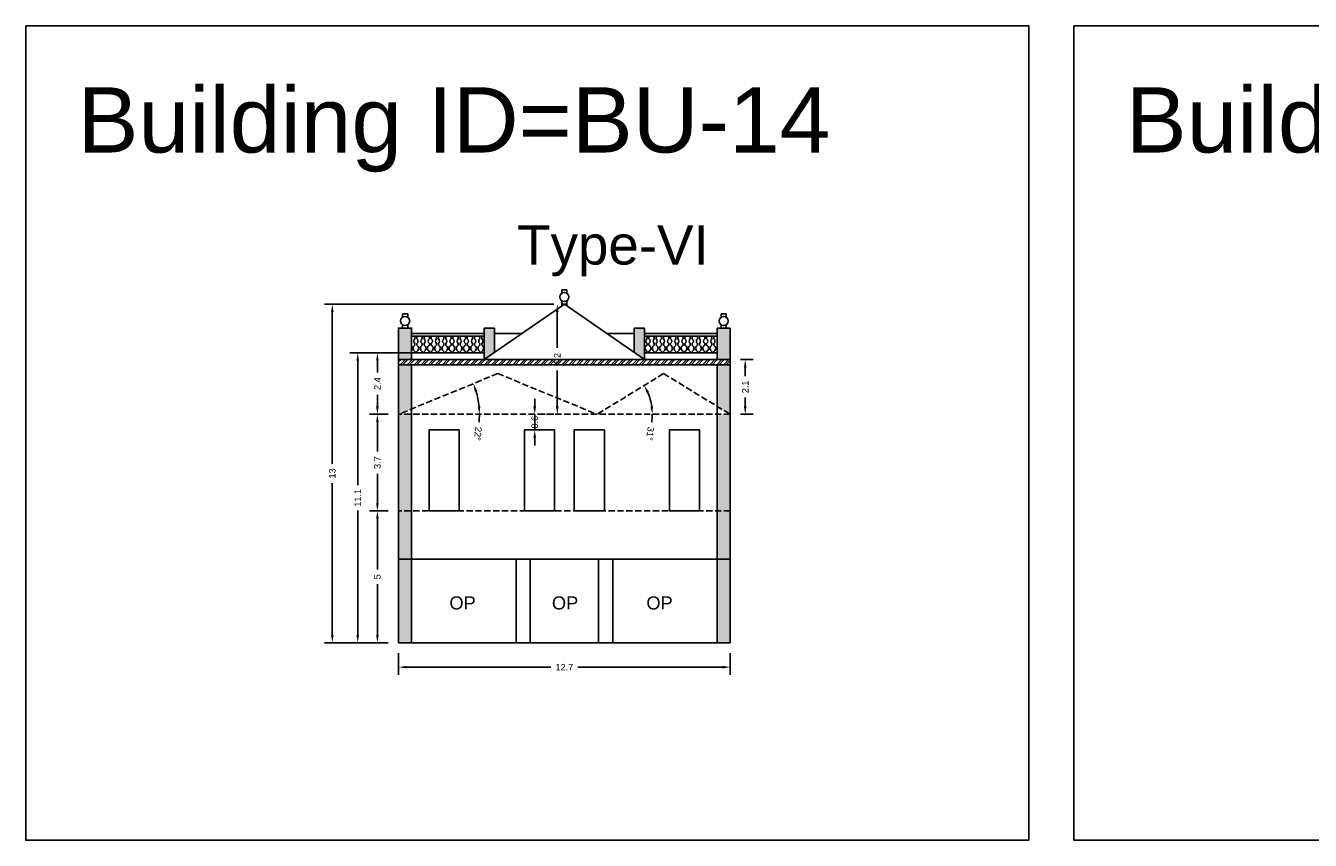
# Model space of a CAD drawing. Header units: metres. Extents: x 3416649 to 3417093, y -6712874 to -6712690.
# Tile 22 of 45: x 3416778 to 3416827, y -6712756 to -6712725. Entities that reach past the tile are written whole.
import ezdxf

# ---------------------------------------------------------------- set-up
doc = ezdxf.new("R2010")
doc.units = ezdxf.units.M
doc.linetypes.add('ACAD_ISO02W100', pattern=[15, 12, -3])
doc.layers.add('Dotted', color=7, linetype='ACAD_ISO02W100', plot=False)
doc.styles.get("Standard").update_dxf_attribs({"font": 'arial.ttf'})
doc.dimstyles.new('ISO-25', dxfattribs={"dimtxt": 0.25, "dimasz": 0.3, "dimexe": 0.3, "dimexo": 0.4, "dimgap": 0.2, "dimtad": 0, "dimdec": 1, "dimdsep": 46, "dimtxsty": 'Standard', "dimcen": 2.5, "dimadec": 0, "dimazin": 0, "dimtfac": 1, "dimtdec": 1, "dimtmove": 0, "dimatfit": 3, "dimfxl": 1, "dimarcsym": 0})

# ---------------------------------------------------------------- blocks, each defined once
blk = doc.blocks.new('*D117')
at = {"color": 0, "lineweight": -2, "transparency": 16777216}
for p, q in [((3416791.748, -6712743.736), (3416791.037, -6712743.736)), ((3416791.337, -6712744.036), (3416791.337, -6712745.978)), ((3416791.337, -6712748.486), (3416791.337, -6712746.544)), ((3416791.748, -6712748.786), (3416791.037, -6712748.786))]:
    blk.add_line(p, q, dxfattribs=at)
at = {"color": 0, "transparency": 16777216}
for points in [[(3416791.287, -6712744.036), (3416791.387, -6712744.036), (3416791.337, -6712743.736)], [(3416791.287, -6712748.486), (3416791.387, -6712748.486), (3416791.337, -6712748.786)]]:
    blk.add_solid(points, dxfattribs=at)
at = {"layer": 'Defpoints', "color": 0, "transparency": 16777216}
for p in [(3416791.337, -6712743.736), (3416792.148, -6712743.736), (3416792.148, -6712748.786)]:
    blk.add_point(p, dxfattribs=at)
at = {"color": 0, "transparency": 16777216, "insert": (3416791.337, -6712746.261), "char_height": 0.25, "attachment_point": 5, "rotation": 90}
blk.add_mtext('5', dxfattribs=at)
blk = doc.blocks.new('*D118')
at = {"color": 0, "lineweight": -2, "transparency": 16777216}
for p, q in [((3416791.748, -6712740.036), (3416791.037, -6712740.036)), ((3416791.337, -6712740.336), (3416791.337, -6712741.458)), ((3416791.337, -6712743.436), (3416791.337, -6712742.313)), ((3416791.748, -6712743.736), (3416791.037, -6712743.736))]:
    blk.add_line(p, q, dxfattribs=at)
at = {"color": 0, "transparency": 16777216}
for points in [[(3416791.287, -6712740.336), (3416791.387, -6712740.336), (3416791.337, -6712740.036)], [(3416791.287, -6712743.436), (3416791.387, -6712743.436), (3416791.337, -6712743.736)]]:
    blk.add_solid(points, dxfattribs=at)
at = {"layer": 'Defpoints', "color": 0, "transparency": 16777216}
for p in [(3416791.337, -6712740.036), (3416792.148, -6712740.036), (3416792.148, -6712743.736)]:
    blk.add_point(p, dxfattribs=at)
at = {"color": 0, "transparency": 16777216, "insert": (3416791.337, -6712741.886), "char_height": 0.25, "attachment_point": 5, "rotation": 90}
blk.add_mtext('3.7', dxfattribs=at)
blk = doc.blocks.new('*D119')
at = {"color": 0, "lineweight": -2, "transparency": 16777216}
for start, end in [(5.5535, 16.782), (354.4465, 0)]:
    blk.add_arc((3416792.148, -6712740.036), 3.096, start, end, dxfattribs=at)
at = {"color": 0, "transparency": 16777216}
for points in [[(3416795.065, -6712739.158), (3416795.16, -6712739.125), (3416795.012, -6712738.859)], [(3416795.28, -6712739.734), (3416795.18, -6712739.738), (3416795.244, -6712740.036)]]:
    blk.add_solid(points, dxfattribs=at)
at = {"layer": 'Defpoints', "color": 0, "transparency": 16777216}
for p in [(3416795.948, -6712738.474), (3416795.14, -6712739.24), (3416792.148, -6712740.036), (3416792.148, -6712740.036), (3416804.848, -6712740.036)]:
    blk.add_point(p, dxfattribs=at)
at = {"color": 0, "transparency": 16777216, "insert": (3416795.187, -6712740.781), "char_height": 0.25, "attachment_point": 5, "rotation": 264.4465}
blk.add_mtext('22°', dxfattribs=at)
blk = doc.blocks.new('*D120')
at = {"color": 0, "lineweight": -2, "transparency": 16777216}
for start, end in [(8.1277, 23.3494), (351.8723, 0)]:
    blk.add_arc((3416799.748, -6712740.036), 2.117, start, end, dxfattribs=at)
at = {"color": 0, "transparency": 16777216}
for points in [[(3416801.647, -6712739.22), (3416801.736, -6712739.174), (3416801.553, -6712738.93)], [(3416801.893, -6712739.733), (3416801.794, -6712739.74), (3416801.865, -6712740.036)]]:
    blk.add_solid(points, dxfattribs=at)
at = {"layer": 'Defpoints', "color": 0, "transparency": 16777216}
for p in [(3416802.298, -6712738.474), (3416801.724, -6712739.278), (3416792.148, -6712740.036), (3416799.748, -6712740.036), (3416804.848, -6712740.036)]:
    blk.add_point(p, dxfattribs=at)
at = {"color": 0, "transparency": 16777216, "insert": (3416801.781, -6712740.776), "char_height": 0.25, "attachment_point": 5, "rotation": 261.8723}
blk.add_mtext('31°', dxfattribs=at)
blk = doc.blocks.new('*D121')
at = {"color": 0, "lineweight": -2, "transparency": 16777216}
for p, q in [((3416792.836, -6712737.686), (3416791.037, -6712737.686)), ((3416791.337, -6712737.986), (3416791.337, -6712738.431)), ((3416791.337, -6712739.736), (3416791.337, -6712739.29)), ((3416791.748, -6712740.036), (3416791.037, -6712740.036))]:
    blk.add_line(p, q, dxfattribs=at)
at = {"color": 0, "transparency": 16777216}
for points in [[(3416791.287, -6712737.986), (3416791.387, -6712737.986), (3416791.337, -6712737.686)], [(3416791.287, -6712739.736), (3416791.387, -6712739.736), (3416791.337, -6712740.036)]]:
    blk.add_solid(points, dxfattribs=at)
at = {"layer": 'Defpoints', "color": 0, "transparency": 16777216}
for p in [(3416791.337, -6712737.686), (3416793.236, -6712737.686), (3416792.148, -6712740.036)]:
    blk.add_point(p, dxfattribs=at)
at = {"color": 0, "transparency": 16777216, "insert": (3416791.337, -6712738.861), "char_height": 0.25, "attachment_point": 5, "rotation": 90}
blk.add_mtext('2.4', dxfattribs=at)
blk = doc.blocks.new('*D122')
at = {"color": 0, "lineweight": -2, "transparency": 16777216}
for p, q in [((3416798.098, -6712735.816), (3416797.925, -6712735.816)), ((3416798.225, -6712736.116), (3416798.225, -6712737.494)), ((3416798.225, -6712739.736), (3416798.225, -6712738.357)), ((3416798.098, -6712740.036), (3416797.925, -6712740.036))]:
    blk.add_line(p, q, dxfattribs=at)
at = {"color": 0, "transparency": 16777216}
for points in [[(3416798.175, -6712736.116), (3416798.275, -6712736.116), (3416798.225, -6712735.816)], [(3416798.175, -6712739.736), (3416798.275, -6712739.736), (3416798.225, -6712740.036)]]:
    blk.add_solid(points, dxfattribs=at)
at = {"layer": 'Defpoints', "color": 0, "transparency": 16777216}
for p in [(3416798.498, -6712735.816), (3416798.225, -6712740.036), (3416798.498, -6712740.036)]:
    blk.add_point(p, dxfattribs=at)
at = {"color": 0, "transparency": 16777216, "insert": (3416798.225, -6712737.926), "char_height": 0.25, "attachment_point": 5, "rotation": 90}
blk.add_mtext('4.2', dxfattribs=at)
blk = doc.blocks.new('*D123')
at = {"color": 0, "lineweight": -2, "transparency": 16777216}
for p, q in [((3416797.362, -6712739.736), (3416797.362, -6712739.436)), ((3416797.362, -6712740.636), (3416797.362, -6712740.036)), ((3416797.762, -6712740.036), (3416797.662, -6712740.036)), ((3416797.762, -6712740.636), (3416797.662, -6712740.636)), ((3416797.362, -6712740.936), (3416797.362, -6712741.236))]:
    blk.add_line(p, q, dxfattribs=at)
at = {"color": 0, "transparency": 16777216}
for points in [[(3416797.312, -6712739.736), (3416797.412, -6712739.736), (3416797.362, -6712740.036)], [(3416797.312, -6712740.936), (3416797.412, -6712740.936), (3416797.362, -6712740.636)]]:
    blk.add_solid(points, dxfattribs=at)
at = {"layer": 'Defpoints', "color": 0, "transparency": 16777216}
for p in [(3416797.362, -6712740.036), (3416797.362, -6712740.036), (3416797.362, -6712740.636)]:
    blk.add_point(p, dxfattribs=at)
at = {"color": 0, "transparency": 16777216, "insert": (3416797.362, -6712740.336), "char_height": 0.25, "attachment_point": 5, "rotation": 90}
blk.add_mtext('0.6', dxfattribs=at)
blk = doc.blocks.new('*D124')
at = {"color": 0, "lineweight": -2, "transparency": 16777216}
for p, q in [((3416805.248, -6712737.936), (3416805.724, -6712737.936)), ((3416805.424, -6712738.236), (3416805.424, -6712738.58)), ((3416805.424, -6712739.736), (3416805.424, -6712739.391)), ((3416805.248, -6712740.036), (3416805.724, -6712740.036))]:
    blk.add_line(p, q, dxfattribs=at)
at = {"color": 0, "transparency": 16777216}
for points in [[(3416805.374, -6712738.236), (3416805.474, -6712738.236), (3416805.424, -6712737.936)], [(3416805.374, -6712739.736), (3416805.474, -6712739.736), (3416805.424, -6712740.036)]]:
    blk.add_solid(points, dxfattribs=at)
at = {"layer": 'Defpoints', "color": 0, "transparency": 16777216}
for p in [(3416804.848, -6712737.936), (3416805.424, -6712737.936), (3416804.848, -6712740.036)]:
    blk.add_point(p, dxfattribs=at)
at = {"color": 0, "transparency": 16777216, "insert": (3416805.424, -6712738.986), "char_height": 0.25, "attachment_point": 5, "rotation": 90}
blk.add_mtext('2.1', dxfattribs=at)
blk = doc.blocks.new('*D125')
at = {"color": 0, "lineweight": -2, "transparency": 16777216}
for p, q in [((3416792.148, -6712749.186), (3416792.148, -6712750.023)), ((3416804.848, -6712749.186), (3416804.848, -6712750.023)), ((3416792.448, -6712749.723), (3416797.985, -6712749.723)), ((3416804.548, -6712749.723), (3416799.011, -6712749.723))]:
    blk.add_line(p, q, dxfattribs=at)
at = {"color": 0, "transparency": 16777216}
for points in [[(3416792.448, -6712749.673), (3416792.448, -6712749.773), (3416792.148, -6712749.723)], [(3416804.548, -6712749.673), (3416804.548, -6712749.773), (3416804.848, -6712749.723)]]:
    blk.add_solid(points, dxfattribs=at)
at = {"layer": 'Defpoints', "color": 0, "transparency": 16777216}
for p in [(3416792.148, -6712748.786), (3416804.848, -6712748.786), (3416804.848, -6712749.723)]:
    blk.add_point(p, dxfattribs=at)
at = {"color": 0, "transparency": 16777216, "insert": (3416798.498, -6712749.723), "char_height": 0.25, "attachment_point": 5}
blk.add_mtext('12.7', dxfattribs=at)
blk = doc.blocks.new('*D126')
at = {"color": 0, "lineweight": -2, "transparency": 16777216}
for p, q in [((3416792.836, -6712737.686), (3416790.284, -6712737.686)), ((3416790.584, -6712737.986), (3416790.584, -6712742.747)), ((3416790.584, -6712748.486), (3416790.584, -6712743.724)), ((3416791.748, -6712748.786), (3416790.284, -6712748.786))]:
    blk.add_line(p, q, dxfattribs=at)
at = {"color": 0, "transparency": 16777216}
for points in [[(3416790.534, -6712737.986), (3416790.634, -6712737.986), (3416790.584, -6712737.686)], [(3416790.534, -6712748.486), (3416790.634, -6712748.486), (3416790.584, -6712748.786)]]:
    blk.add_solid(points, dxfattribs=at)
at = {"layer": 'Defpoints', "color": 0, "transparency": 16777216}
for p in [(3416790.584, -6712737.686), (3416793.236, -6712737.686), (3416792.148, -6712748.786)]:
    blk.add_point(p, dxfattribs=at)
at = {"color": 0, "transparency": 16777216, "insert": (3416790.584, -6712743.236), "char_height": 0.25, "attachment_point": 5, "rotation": 90}
blk.add_mtext('11.1', dxfattribs=at)
blk = doc.blocks.new('*D127')
at = {"color": 0, "lineweight": -2, "transparency": 16777216}
for p, q in [((3416798.098, -6712735.816), (3416789.311, -6712735.816)), ((3416789.611, -6712736.116), (3416789.611, -6712741.933)), ((3416789.611, -6712748.486), (3416789.611, -6712742.668)), ((3416791.748, -6712748.786), (3416789.311, -6712748.786))]:
    blk.add_line(p, q, dxfattribs=at)
at = {"color": 0, "transparency": 16777216}
for points in [[(3416789.561, -6712736.116), (3416789.661, -6712736.116), (3416789.611, -6712735.816)], [(3416789.561, -6712748.486), (3416789.661, -6712748.486), (3416789.611, -6712748.786)]]:
    blk.add_solid(points, dxfattribs=at)
at = {"layer": 'Defpoints', "color": 0, "transparency": 16777216}
for p in [(3416789.611, -6712735.816), (3416798.498, -6712735.816), (3416792.148, -6712748.786)]:
    blk.add_point(p, dxfattribs=at)
at = {"color": 0, "transparency": 16777216, "insert": (3416789.611, -6712742.301), "char_height": 0.25, "attachment_point": 5, "rotation": 90}
blk.add_mtext('13', dxfattribs=at)

msp = doc.modelspace()

# ---------------------------------------------------------------- hatches: boundary and pattern name
h = msp.add_hatch(color=256)
h.dxf.hatch_style = 1
h.paths.add_polyline_path([(3416792.648, -6712738.136), (3416792.148, -6712738.136), (3416792.148, -6712740.036), (3416792.648, -6712739.83)])
h.paths.add_polyline_path([(3416792.648, -6712740.036), (3416792.148, -6712740.036), (3416792.148, -6712743.736), (3416792.648, -6712743.736)])
h.paths.add_polyline_path([(3416792.648, -6712743.736), (3416792.148, -6712743.736), (3416792.148, -6712745.586), (3416792.648, -6712745.586)])
h.paths.add_polyline_path([(3416792.648, -6712745.586), (3416792.148, -6712745.586), (3416792.148, -6712748.786), (3416792.648, -6712748.786)])
h.paths.add_polyline_path([(3416792.648, -6712736.736), (3416792.148, -6712736.736), (3416792.148, -6712737.936), (3416792.648, -6712737.936)])
h.paths.add_polyline_path([(3416795.828, -6712736.736), (3416795.428, -6712736.736), (3416795.428, -6712737.936), (3416795.828, -6712737.659)])
h = msp.add_hatch(color=256)
h.dxf.hatch_style = 1
h.paths.add_polyline_path([(3416804.348, -6712738.136), (3416804.848, -6712738.136), (3416804.848, -6712740.036), (3416804.348, -6712739.83)])
h.paths.add_polyline_path([(3416804.348, -6712740.036), (3416804.848, -6712740.036), (3416804.848, -6712743.736), (3416804.348, -6712743.736)])
h.paths.add_polyline_path([(3416804.348, -6712743.736), (3416804.848, -6712743.736), (3416804.848, -6712745.586), (3416804.348, -6712745.586)])
h.paths.add_polyline_path([(3416804.348, -6712745.586), (3416804.848, -6712745.586), (3416804.848, -6712748.786), (3416804.348, -6712748.786)])
h.paths.add_polyline_path([(3416804.348, -6712736.736), (3416804.848, -6712736.736), (3416804.848, -6712737.936), (3416804.348, -6712737.936)])
h.paths.add_polyline_path([(3416801.168, -6712736.736), (3416801.568, -6712736.736), (3416801.568, -6712737.936), (3416801.168, -6712737.659)])
h = msp.add_hatch()
h.set_pattern_fill('ANSI32', color=256, scale=0.02)
h.set_pattern_definition([(45, (-17.51817, 0), (-0.134703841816, 0.134703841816), []), (45, (-17.42836, 0), (-0.134703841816, 0.134703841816), [])])
h.paths.add_polyline_path([(3416804.848, -6712737.936), (3416792.148, -6712737.936), (3416792.148, -6712738.136), (3416804.848, -6712738.136)])

# ---------------------------------------------------------------- linework, layer by layer
for points in [[(3416777.868, -6712725.146), (3416816.283, -6712725.146), (3416816.283, -6712756.357), (3416777.868, -6712756.357)], [(3416818.009, -6712725.146), (3416853.44, -6712725.146), (3416853.44, -6712756.357), (3416818.009, -6712756.357)], [(3416793.318, -6712743.736), (3416793.318, -6712740.636), (3416794.468, -6712740.636), (3416794.468, -6712743.736)], [(3416796.968, -6712743.736), (3416796.968, -6712740.636), (3416798.118, -6712740.636), (3416798.118, -6712743.736)], [(3416800.028, -6712743.736), (3416800.028, -6712740.636), (3416798.878, -6712740.636), (3416798.878, -6712743.736)], [(3416803.678, -6712743.736), (3416803.678, -6712740.636), (3416802.528, -6712740.636), (3416802.528, -6712743.736)], [(3416796.648, -6712745.586), (3416792.648, -6712745.586), (3416792.648, -6712748.786), (3416796.648, -6712748.786)], [(3416797.188, -6712745.586), (3416799.808, -6712745.586), (3416799.808, -6712748.786), (3416797.188, -6712748.786)]]:
    msp.add_lwpolyline(points, close=True)
for points in [[(3416798.398, -6712735.393), (3416798.398, -6712735.26)], [(3416798.598, -6712735.26), (3416798.398, -6712735.26)], [(3416798.598, -6712735.393), (3416798.598, -6712735.26)], [(3416798.498, -6712735.816), (3416795.428, -6712737.936)], [(3416798.398, -6712735.885), (3416798.398, -6712735.682)], [(3416798.398, -6712735.816), (3416798.598, -6712735.816)], [(3416798.498, -6712735.816), (3416801.568, -6712737.936)], [(3416798.598, -6712735.885), (3416798.598, -6712735.682)], [(3416792.298, -6712736.313), (3416792.298, -6712736.18)], [(3416792.498, -6712736.18), (3416792.298, -6712736.18)], [(3416792.498, -6712736.313), (3416792.498, -6712736.18)], [(3416804.498, -6712736.313), (3416804.498, -6712736.18)], [(3416804.698, -6712736.18), (3416804.498, -6712736.18)], [(3416804.698, -6712736.313), (3416804.698, -6712736.18)], [(3416792.123, -6712736.736), (3416792.673, -6712736.736)], [(3416792.148, -6712736.736), (3416792.148, -6712748.786)], [(3416792.648, -6712736.736), (3416792.148, -6712736.736)], [(3416792.298, -6712736.736), (3416792.298, -6712736.602)], [(3416792.298, -6712736.736), (3416792.498, -6712736.736)], [(3416792.498, -6712736.736), (3416792.498, -6712736.602)], [(3416792.648, -6712736.736), (3416792.648, -6712737.936)], [(3416795.428, -6712736.736), (3416795.428, -6712737.936)], [(3416795.828, -6712736.736), (3416795.428, -6712736.736)], [(3416795.828, -6712736.736), (3416795.828, -6712737.659)], [(3416801.168, -6712736.736), (3416801.168, -6712737.659)], [(3416801.168, -6712736.736), (3416801.568, -6712736.736)], [(3416801.568, -6712736.736), (3416801.568, -6712737.936)], [(3416804.348, -6712736.736), (3416804.348, -6712737.936)], [(3416804.348, -6712736.736), (3416804.848, -6712736.736)], [(3416804.348, -6712736.736), (3416804.848, -6712736.736)], [(3416804.498, -6712736.736), (3416804.498, -6712736.602)], [(3416804.498, -6712736.736), (3416804.698, -6712736.736)], [(3416804.698, -6712736.736), (3416804.698, -6712736.602)], [(3416804.848, -6712736.736), (3416804.848, -6712748.786)], [(3416792.648, -6712736.936), (3416795.428, -6712736.936)], [(3416792.648, -6712737.036), (3416795.428, -6712737.036)], [(3416795.828, -6712736.936), (3416796.876, -6712736.936)], [(3416800.12, -6712736.936), (3416801.168, -6712736.936)], [(3416801.568, -6712736.936), (3416804.348, -6712736.936)], [(3416801.568, -6712737.036), (3416804.348, -6712737.036)], [(3416792.648, -6712737.686), (3416795.428, -6712737.686)], [(3416792.848, -6712737.626), (3416792.848, -6712737.686)], [(3416793.124, -6712737.626), (3416793.124, -6712737.686)], [(3416793.4, -6712737.626), (3416793.4, -6712737.686)], [(3416793.676, -6712737.626), (3416793.676, -6712737.686)], [(3416793.952, -6712737.626), (3416793.952, -6712737.686)], [(3416794.228, -6712737.626), (3416794.228, -6712737.686)], [(3416794.504, -6712737.626), (3416794.504, -6712737.686)], [(3416794.78, -6712737.626), (3416794.78, -6712737.686)], [(3416795.057, -6712737.626), (3416795.057, -6712737.686)], [(3416795.333, -6712737.626), (3416795.333, -6712737.686)], [(3416801.568, -6712737.686), (3416804.348, -6712737.686)], [(3416801.664, -6712737.626), (3416801.664, -6712737.686)], [(3416801.94, -6712737.626), (3416801.94, -6712737.686)], [(3416802.216, -6712737.626), (3416802.216, -6712737.686)], [(3416802.492, -6712737.626), (3416802.492, -6712737.686)], [(3416802.768, -6712737.626), (3416802.768, -6712737.686)], [(3416803.044, -6712737.626), (3416803.044, -6712737.686)], [(3416803.32, -6712737.626), (3416803.32, -6712737.686)], [(3416803.596, -6712737.626), (3416803.596, -6712737.686)], [(3416803.873, -6712737.626), (3416803.873, -6712737.686)], [(3416804.149, -6712737.626), (3416804.149, -6712737.686)], [(3416792.148, -6712737.936), (3416804.848, -6712737.936)], [(3416792.148, -6712738.136), (3416804.848, -6712738.136)], [(3416792.648, -6712738.136), (3416792.648, -6712748.786)], [(3416804.348, -6712738.136), (3416804.348, -6712748.786)], [(3416792.148, -6712745.586), (3416804.848, -6712745.586)], [(3416796.648, -6712745.586), (3416796.648, -6712748.786)], [(3416797.188, -6712745.586), (3416797.188, -6712748.786)], [(3416799.808, -6712745.586), (3416799.808, -6712748.786)], [(3416800.348, -6712745.586), (3416800.348, -6712748.786)], [(3416792.148, -6712748.786), (3416804.848, -6712748.786)]]:
    msp.add_lwpolyline(points)
for points in [[(3416792.775, -6712737.686), (3416792.775, -6712737.626, -0.59952), (3416792.775, -6712737.384), (3416792.775, -6712737.323, -0.504557), (3416792.775, -6712737.148), (3416792.775, -6712737.036)], [(3416792.848, -6712737.036), (3416792.848, -6712737.148, -0.504557), (3416792.848, -6712737.323), (3416792.848, -6712737.384, -0.59952), (3416792.848, -6712737.626)], [(3416793.051, -6712737.686), (3416793.051, -6712737.626, -0.59952), (3416793.051, -6712737.384), (3416793.051, -6712737.323, -0.504557), (3416793.051, -6712737.148), (3416793.051, -6712737.036)], [(3416793.124, -6712737.036), (3416793.124, -6712737.148, -0.504557), (3416793.124, -6712737.323), (3416793.124, -6712737.384, -0.59952), (3416793.124, -6712737.626)], [(3416793.327, -6712737.686), (3416793.327, -6712737.626, -0.59952), (3416793.327, -6712737.384), (3416793.327, -6712737.323, -0.504557), (3416793.327, -6712737.148), (3416793.327, -6712737.036)], [(3416793.4, -6712737.036), (3416793.4, -6712737.148, -0.504557), (3416793.4, -6712737.323), (3416793.4, -6712737.384, -0.59952), (3416793.4, -6712737.626)], [(3416793.603, -6712737.686), (3416793.603, -6712737.626, -0.59952), (3416793.603, -6712737.384), (3416793.603, -6712737.323, -0.504557), (3416793.603, -6712737.148), (3416793.603, -6712737.036)], [(3416793.676, -6712737.036), (3416793.676, -6712737.148, -0.504557), (3416793.676, -6712737.323), (3416793.676, -6712737.384, -0.59952), (3416793.676, -6712737.626)], [(3416793.88, -6712737.686), (3416793.88, -6712737.626, -0.59952), (3416793.88, -6712737.384), (3416793.88, -6712737.323, -0.504557), (3416793.88, -6712737.148), (3416793.88, -6712737.036)], [(3416793.952, -6712737.036), (3416793.952, -6712737.148, -0.504557), (3416793.952, -6712737.323), (3416793.952, -6712737.384, -0.59952), (3416793.952, -6712737.626)], [(3416794.156, -6712737.686), (3416794.156, -6712737.626, -0.59952), (3416794.156, -6712737.384), (3416794.156, -6712737.323, -0.504557), (3416794.156, -6712737.148), (3416794.156, -6712737.036)], [(3416794.228, -6712737.036), (3416794.228, -6712737.148, -0.504557), (3416794.228, -6712737.323), (3416794.228, -6712737.384, -0.59952), (3416794.228, -6712737.626)], [(3416794.432, -6712737.686), (3416794.432, -6712737.626, -0.59952), (3416794.432, -6712737.384), (3416794.432, -6712737.323, -0.504557), (3416794.432, -6712737.148), (3416794.432, -6712737.036)], [(3416794.504, -6712737.036), (3416794.504, -6712737.148, -0.504557), (3416794.504, -6712737.323), (3416794.504, -6712737.384, -0.59952), (3416794.504, -6712737.626)], [(3416794.708, -6712737.686), (3416794.708, -6712737.626, -0.59952), (3416794.708, -6712737.384), (3416794.708, -6712737.323, -0.504557), (3416794.708, -6712737.148), (3416794.708, -6712737.036)], [(3416794.78, -6712737.036), (3416794.78, -6712737.148, -0.504557), (3416794.78, -6712737.323), (3416794.78, -6712737.384, -0.59952), (3416794.78, -6712737.626)], [(3416794.984, -6712737.686), (3416794.984, -6712737.626, -0.59952), (3416794.984, -6712737.384), (3416794.984, -6712737.323, -0.504557), (3416794.984, -6712737.148), (3416794.984, -6712737.036)], [(3416795.057, -6712737.036), (3416795.057, -6712737.148, -0.504557), (3416795.057, -6712737.323), (3416795.057, -6712737.384, -0.59952), (3416795.057, -6712737.626)], [(3416795.26, -6712737.686), (3416795.26, -6712737.626, -0.59952), (3416795.26, -6712737.384), (3416795.26, -6712737.323, -0.504557), (3416795.26, -6712737.148), (3416795.26, -6712737.036)], [(3416795.333, -6712737.036), (3416795.333, -6712737.148, -0.504557), (3416795.333, -6712737.323), (3416795.333, -6712737.384, -0.59952), (3416795.333, -6712737.626)], [(3416801.664, -6712737.036), (3416801.664, -6712737.148, 0.504557), (3416801.664, -6712737.323), (3416801.664, -6712737.384, 0.59952), (3416801.664, -6712737.626)], [(3416801.736, -6712737.686), (3416801.736, -6712737.626, 0.59952), (3416801.736, -6712737.384), (3416801.736, -6712737.323, 0.504557), (3416801.736, -6712737.148), (3416801.736, -6712737.036)], [(3416801.94, -6712737.036), (3416801.94, -6712737.148, 0.504557), (3416801.94, -6712737.323), (3416801.94, -6712737.384, 0.59952), (3416801.94, -6712737.626)], [(3416802.012, -6712737.686), (3416802.012, -6712737.626, 0.59952), (3416802.012, -6712737.384), (3416802.012, -6712737.323, 0.504557), (3416802.012, -6712737.148), (3416802.012, -6712737.036)], [(3416802.216, -6712737.036), (3416802.216, -6712737.148, 0.504557), (3416802.216, -6712737.323), (3416802.216, -6712737.384, 0.59952), (3416802.216, -6712737.626)], [(3416802.288, -6712737.686), (3416802.288, -6712737.626, 0.59952), (3416802.288, -6712737.384), (3416802.288, -6712737.323, 0.504557), (3416802.288, -6712737.148), (3416802.288, -6712737.036)], [(3416802.492, -6712737.036), (3416802.492, -6712737.148, 0.504557), (3416802.492, -6712737.323), (3416802.492, -6712737.384, 0.59952), (3416802.492, -6712737.626)], [(3416802.564, -6712737.686), (3416802.564, -6712737.626, 0.59952), (3416802.564, -6712737.384), (3416802.564, -6712737.323, 0.504557), (3416802.564, -6712737.148), (3416802.564, -6712737.036)], [(3416802.768, -6712737.036), (3416802.768, -6712737.148, 0.504557), (3416802.768, -6712737.323), (3416802.768, -6712737.384, 0.59952), (3416802.768, -6712737.626)], [(3416802.84, -6712737.686), (3416802.84, -6712737.626, 0.59952), (3416802.84, -6712737.384), (3416802.84, -6712737.323, 0.504557), (3416802.84, -6712737.148), (3416802.84, -6712737.036)], [(3416803.044, -6712737.036), (3416803.044, -6712737.148, 0.504557), (3416803.044, -6712737.323), (3416803.044, -6712737.384, 0.59952), (3416803.044, -6712737.626)], [(3416803.117, -6712737.686), (3416803.117, -6712737.626, 0.59952), (3416803.117, -6712737.384), (3416803.117, -6712737.323, 0.504557), (3416803.117, -6712737.148), (3416803.117, -6712737.036)], [(3416803.32, -6712737.036), (3416803.32, -6712737.148, 0.504557), (3416803.32, -6712737.323), (3416803.32, -6712737.384, 0.59952), (3416803.32, -6712737.626)], [(3416803.393, -6712737.686), (3416803.393, -6712737.626, 0.59952), (3416803.393, -6712737.384), (3416803.393, -6712737.323, 0.504557), (3416803.393, -6712737.148), (3416803.393, -6712737.036)], [(3416803.596, -6712737.036), (3416803.596, -6712737.148, 0.504557), (3416803.596, -6712737.323), (3416803.596, -6712737.384, 0.59952), (3416803.596, -6712737.626)], [(3416803.669, -6712737.686), (3416803.669, -6712737.626, 0.59952), (3416803.669, -6712737.384), (3416803.669, -6712737.323, 0.504557), (3416803.669, -6712737.148), (3416803.669, -6712737.036)], [(3416803.873, -6712737.036), (3416803.873, -6712737.148, 0.504557), (3416803.873, -6712737.323), (3416803.873, -6712737.384, 0.59952), (3416803.873, -6712737.626)], [(3416803.945, -6712737.686), (3416803.945, -6712737.626, 0.59952), (3416803.945, -6712737.384), (3416803.945, -6712737.323, 0.504557), (3416803.945, -6712737.148), (3416803.945, -6712737.036)], [(3416804.149, -6712737.036), (3416804.149, -6712737.148, 0.504557), (3416804.149, -6712737.323), (3416804.149, -6712737.384, 0.59952), (3416804.149, -6712737.626)], [(3416804.221, -6712737.686), (3416804.221, -6712737.626, 0.59952), (3416804.221, -6712737.384), (3416804.221, -6712737.323, 0.504557), (3416804.221, -6712737.148), (3416804.221, -6712737.036)]]:
    msp.add_lwpolyline(points, format="xyb")
for centre in [(3416798.498, -6712735.538), (3416792.398, -6712736.458), (3416804.598, -6712736.458)]:
    msp.add_circle(centre, 0.176)
at = {"layer": 'Dotted', "ltscale": 0.02}
for points in [[(3416795.948, -6712738.474), (3416792.148, -6712740.036)], [(3416795.948, -6712738.474), (3416799.748, -6712740.036)], [(3416802.298, -6712738.474), (3416799.748, -6712740.036)], [(3416802.298, -6712738.474), (3416804.848, -6712740.036)], [(3416804.848, -6712740.036), (3416792.148, -6712740.036)], [(3416804.848, -6712743.736), (3416792.148, -6712743.736)]]:
    msp.add_lwpolyline(points, dxfattribs=at)

# ---------------------------------------------------------------- texts
at = {"attachment_point": 1}
for s, width, heights, insert, char_height in [('Building ID=BU-14', 67.86454, [0.517], (3416779.858, -6712727.506), 2.5), ('Building ID=BU-15', 67.86454, [0.517], (3416819.998, -6712727.506), 2.5), ('Type-VI', 9.99112, [0.517], (3416796.69, -6712732.797), 1.5), ('OP', 1.17554, [0], (3416794.094, -6712747.012), 0.5), ('OP', 1.17554, [0], (3416798.02, -6712747.012), 0.5), ('OP', 1.17554, [0], (3416801.638, -6712747.012), 0.5)]:
    msp.add_mtext_dynamic_manual_height_columns(s, width=width, gutter_width=12.5, heights=heights, dxfattribs=dict(at, insert=insert, char_height=char_height))

# ---------------------------------------------------------------- dimensions: what is measured, and where the dimension line sits
for base, p1, p2, picture, middle in [((3416789.611, -6712735.816), (3416792.148, -6712748.786), (3416798.498, -6712735.816), '*D127', (3416789.611, -6712742.301)), ((3416798.225, -6712740.036), (3416798.498, -6712735.816), (3416798.498, -6712740.036), '*D122', (3416798.225, -6712737.926)), ((3416790.584, -6712737.686), (3416792.148, -6712748.786), (3416793.236, -6712737.686), '*D126', (3416790.584, -6712743.236)), ((3416791.336516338, -6712737.685681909), (3416792.148120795, -6712740.035681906), (3416793.236380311, -6712737.685681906), '*D121', (3416791.336516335, -6712738.860681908)), ((3416805.424, -6712737.936), (3416804.848, -6712740.036), (3416804.848, -6712737.936), '*D124', (3416805.424, -6712738.986)), ((3416791.337, -6712740.036), (3416792.148, -6712743.736), (3416792.148, -6712740.036), '*D118', (3416791.337, -6712741.886)), ((3416791.33651633, -6712743.735681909), (3416792.148120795, -6712748.785681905), (3416792.148120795, -6712743.735681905), '*D117', (3416791.336516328, -6712746.260681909))]:
    dim = msp.add_linear_dim(base=base, p1=p1, p2=p2, angle=90, dimstyle='ISO-25')
    dim.commit()
    dim.dimension.update_dxf_attribs({"geometry": picture, "text_midpoint": middle})
for base, line2, picture, middle in [((3416795.14, -6712739.24), ((3416795.948, -6712738.474), (3416792.148, -6712740.036)), '*D119', (3416795.187, -6712740.781)), ((3416801.724, -6712739.278), ((3416802.298, -6712738.474), (3416799.748, -6712740.036)), '*D120', (3416801.781, -6712740.776))]:
    dim = msp.add_angular_dim_2l(base=base, line1=((3416804.848, -6712740.036), (3416792.148, -6712740.036)), line2=line2, dimstyle='ISO-25')
    dim.commit()
    dim.dimension.update_dxf_attribs({"geometry": picture, "text_midpoint": middle})
dim = msp.add_linear_dim(base=(3416797.362, -6712740.036), p1=(3416797.362, -6712740.636), p2=(3416797.362, -6712740.036), angle=90, dimstyle='ISO-25')
dim.commit()
dim.dimension.update_dxf_attribs({"geometry": '*D123', "text_midpoint": (3416797.362, -6712740.336), "dimtype": 160})
dim = msp.add_linear_dim(base=(3416804.848, -6712749.723), p1=(3416792.148, -6712748.786), p2=(3416804.848, -6712748.786), dimstyle='ISO-25')
dim.commit()
dim.dimension.update_dxf_attribs({"geometry": '*D125', "text_midpoint": (3416798.498, -6712749.723)})

doc.saveas('drawing.dxf')
